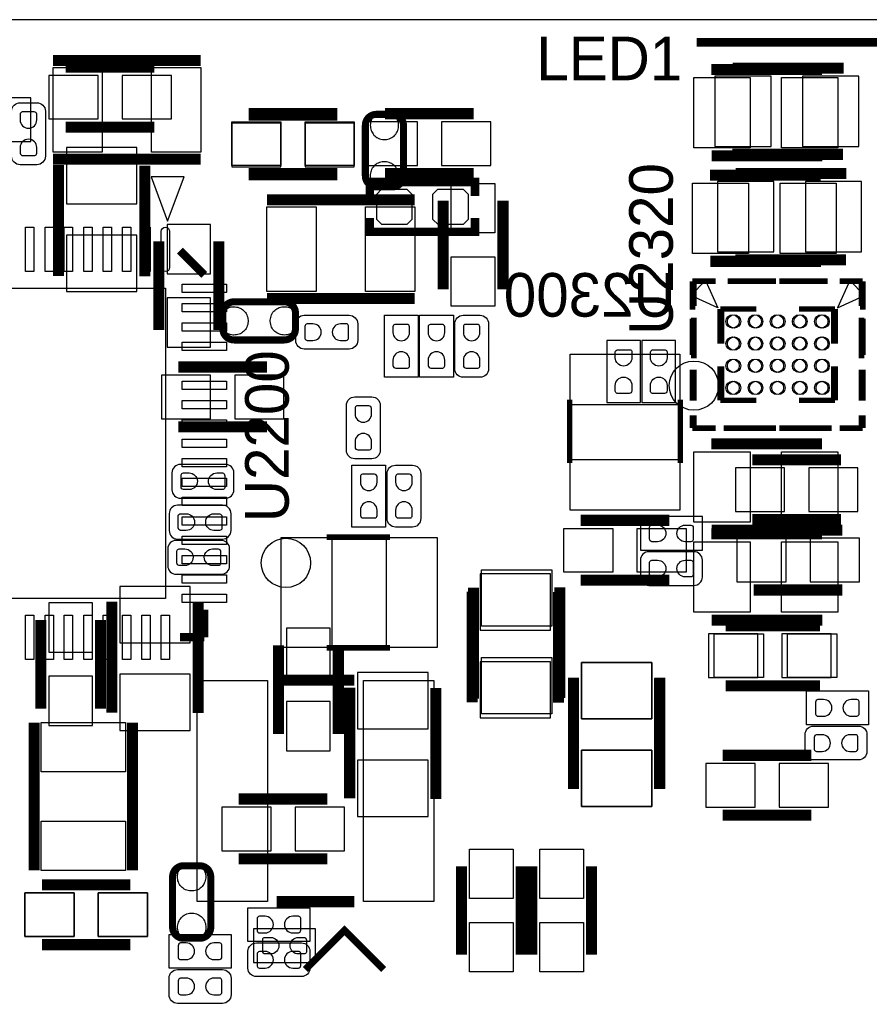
# Model space of a CAD drawing. Extents: x 0 to 69.8, y 0 to 65.
# Tile 14 of 21: x 21.6 to 37, y 47.2 to 65. Entities that reach past the tile are written whole.
import ezdxf

# ---------------------------------------------------------------- set-up
doc = ezdxf.new("R2010")
doc.units = 0
for name, color, linetype in [('BG_OUTLINE', 254, 'CONTINUOUS'), ('PG_SILKSCREEN_BOTTOM', 12, 'CONTINUOUS'), ('PG_SILKSCREEN_TOP', 254, 'CONTINUOUS'), ('PIN_BOTTOM', 1, 'CONTINUOUS'), ('PIN_TOP', 110, 'CONTINUOUS')]:
    doc.layers.add(name, color=color, linetype=linetype)

msp = doc.modelspace()

# ---------------------------------------------------------------- linework, layer by layer
at = {"layer": 'BG_OUTLINE'}
msp.add_lwpolyline([(2.999994, 0), (51.999998, 0, 0.414213), (54.999992, 2.999994), (54.999992, 62.000003, 0.414213), (51.999998, 64.999997), (2.999994, 64.999997, 0.414213), (0, 62.000003), (0, 2.999994, 0.414212)], format="xyb", close=True, dxfattribs=at)
at = {"layer": 'PG_SILKSCREEN_BOTTOM'}
for points, const_width in [([(24.066398, 64.141604), (22.466402, 64.141604)], 0.2), ([(34.509304, 64.127101), (36.5093, 64.127101)], 0.2), ([(25.768402, 63.277979), (27.368398, 63.277979)], 0.2), ([(29.832198, 63.303379), (28.232202, 63.303379)], 0.2), ([(24.066398, 63.061596), (22.466402, 63.061596)], 0.2), ([(34.501303, 62.570106), (36.501299, 62.570106)], 0.2), ([(22.336506, 62.374297), (22.336506, 60.374276)], 0.2), ([(23.893501, 62.366296), (23.893501, 60.366275)], 0.2), ([(25.768402, 62.197996), (27.368398, 62.197996)], 0.2), ([(29.832198, 62.223396), (28.232202, 62.223396)], 0.2), ([(34.560104, 62.222101), (36.5601, 62.222101)], 0.2), ([(29.855211, 61.820298), (29.855211, 62.070513), (27.955215, 62.070513), (27.955215, 61.820298)], 0.1524), ([(29.855211, 61.420502), (29.855211, 61.170312), (27.955215, 61.170312), (27.955215, 61.420502)], 0.1524), ([(24.148796, 60.997998), (24.148796, 59.398002)], 0.2), ([(25.228804, 60.997998), (25.228804, 59.398002)], 0.2), ([(34.552103, 60.665106), (36.552099, 60.665106)], 0.2), ([(33.780984, 60.278366), (34.142096, 60.278366)], 0.1), ([(33.780984, 60.278366), (33.780984, 59.766759)], 0.1), ([(34.951594, 60.278366), (34.418702, 60.278366)], 0.1), ([(35.347097, 60.278366), (36.047096, 60.278366)], 0.1), ([(36.830991, 60.278366), (36.438078, 60.278366)], 0.1), ([(36.830991, 60.278366), (36.830991, 59.833967)], 0.1), ([(34.280983, 59.778367), (34.280983, 59.150682)], 0.1), ([(34.280983, 59.778367), (34.898279, 59.778367)], 0.1), ([(36.330992, 59.778367), (35.704882, 59.778367)], 0.1), ([(36.330992, 59.778367), (36.330992, 59.150682)], 0.1), ([(33.780984, 59.604478), (33.780984, 58.94898)], 0.1), ([(36.830991, 59.620277), (36.830991, 58.888376)], 0.1), ([(26.098398, 58.731404), (24.498402, 58.731404)], 0.2), ([(33.780984, 58.681569), (33.780984, 58.124674)], 0.1), ([(34.280983, 58.128357), (34.280983, 58.741767)], 0.1), ([(36.330992, 58.128357), (36.330992, 58.741767)], 0.1), ([(36.830991, 58.681569), (36.830991, 58.124674)], 0.1), ([(34.280983, 58.128357), (34.898279, 58.128357)], 0.1), ([(36.330992, 58.128357), (35.704882, 58.128357)], 0.1), ([(33.780984, 57.628358), (33.780984, 57.861073)], 0.1), ([(36.830991, 57.628358), (36.830991, 57.861073)], 0.1), ([(26.098398, 57.651396), (24.498402, 57.651396)], 0.2), ([(33.780984, 57.628358), (34.065185, 57.628358)], 0.1), ([(34.344788, 57.628358), (34.901581, 57.628358)], 0.1), ([(35.347097, 57.628358), (36.047096, 57.628358)], 0.1), ([(36.830991, 57.628358), (36.438078, 57.628358)], 0.1), ([(36.461598, 57.054979), (34.861602, 57.054979)], 0.2), ([(36.461598, 55.974996), (34.861602, 55.974996)], 0.2), ([(36.487024, 55.785004), (34.887002, 55.785004)], 0.2), ([(29.804081, 54.678097), (29.804081, 52.678101)], 0.2), ([(31.361101, 54.670096), (31.361101, 52.6701)], 0.2), ([(36.487024, 54.704996), (34.887002, 54.704996)], 0.2), ([(23.299699, 52.492504), (23.299699, 54.4925)], 0.2), ([(24.856694, 52.484503), (24.856694, 54.484499)], 0.2), ([(22.015196, 52.565402), (22.015196, 54.165398)], 0.2), ([(23.095204, 52.565402), (23.095204, 54.165398)], 0.2), ([(34.379002, 54.057804), (35.979024, 54.057804)], 0.2), ([(26.307796, 53.708198), (26.307796, 52.108202)], 0.2), ([(27.387804, 53.708198), (27.387804, 52.108202)], 0.2), ([(31.630899, 51.120904), (31.630899, 53.1209)], 0.2), ([(33.187894, 51.112903), (33.187894, 53.112924)], 0.2), ([(27.592299, 50.943104), (27.592299, 52.9431)], 0.2), ([(29.149319, 50.935103), (29.149319, 52.935099)], 0.2), ([(34.379002, 52.977821), (35.979024, 52.977821)], 0.2), ([(34.328202, 51.721004), (35.928224, 51.721004)], 0.2), ([(27.190624, 50.933579), (25.590602, 50.933579)], 0.2), ([(34.328202, 50.640996), (35.928224, 50.640996)], 0.2), ([(27.190624, 49.853596), (25.590602, 49.853596)], 0.2), ([(23.634598, 49.384204), (22.034602, 49.384204)], 0.2), ([(23.634598, 48.304196), (22.034602, 48.304196)], 0.2)]:
    msp.add_lwpolyline(points, dxfattribs=dict(at, const_width=const_width))
msp.add_lwpolyline([(33.750987, 60.023375), (34.017483, 60.289872), (34.239581, 59.801277)], close=True, dxfattribs=at)
at = {"layer": 'PG_SILKSCREEN_BOTTOM', "const_width": 0.127}
for points in [[(25.503302, 59.2185), (26.413308, 59.2185, 0.414207), (26.613307, 59.418499), (26.613307, 59.707501, 0.414209), (26.413308, 59.9075), (25.503302, 59.9075, 0.414213), (25.303302, 59.707501), (25.303302, 59.418499, 0.414211), (25.503302, 59.2185)], [(24.3951, 49.528324), (24.3951, 48.618318, 0.414203), (24.595099, 48.418318), (24.884101, 48.418318, 0.414212), (25.0841, 48.618318), (25.0841, 49.528324, 0.414216), (24.884101, 49.728323), (24.595099, 49.728323, 0.414208), (24.3951, 49.528324)]]:
    msp.add_lwpolyline(points, format="xyb", dxfattribs=at)
at = {"layer": 'PG_SILKSCREEN_BOTTOM'}
for points in [[(32.8422, 59.207425), (32.2326, 59.207425), (32.2326, 58.089825), (32.8422, 58.089825), (32.8422, 59.207425)], [(32.8676, 58.0898), (33.4772, 58.0898), (33.4772, 59.2074), (32.8676, 59.2074), (32.8676, 58.0898)], [(32.842225, 56.0324), (32.842225, 55.4228), (33.959825, 55.4228), (33.959825, 56.0324), (32.842225, 56.0324)], [(25.8572, 48.5902), (25.8572, 47.9806), (26.9748, 47.9806), (26.9748, 48.5902), (25.8572, 48.5902)]]:
    msp.add_lwpolyline(points, dxfattribs=at)
for points in [[(24.866752, 56.972302), (24.536552, 56.972302, 0.414216), (24.384152, 56.819902), (24.384152, 56.515102, 0.414218), (24.536552, 56.362702), (25.349352, 56.362702, 0.414211), (25.501752, 56.515102), (25.501752, 56.819902, 0.414209), (25.349352, 56.972302), (24.765152, 56.972302)], [(24.815952, 56.235702), (24.485752, 56.235702, 0.414211), (24.333352, 56.083302), (24.333352, 55.778502, 0.414209), (24.485752, 55.626102), (25.298552, 55.626102, 0.414216), (25.450952, 55.778502), (25.450952, 56.083302, 0.414218), (25.298552, 56.235702), (24.714352, 56.235702)], [(24.790552, 55.600702), (24.460352, 55.600702, 0.414216), (24.307952, 55.448302), (24.307952, 55.143502, 0.414218), (24.460352, 54.991102), (25.273152, 54.991102, 0.414211), (25.425552, 55.143502), (25.425552, 55.448302, 0.414209), (25.273152, 55.600702), (24.688952, 55.600702)], [(33.324978, 55.397476), (32.994778, 55.397476, 0.414243), (32.842378, 55.245076), (32.842378, 54.940276, 0.414211), (32.994778, 54.787876), (33.807578, 54.787876, 0.414184), (33.959978, 54.940276), (33.959978, 55.245076, 0.414216), (33.807578, 55.397476), (33.223378, 55.397476)]]:
    msp.add_lwpolyline(points, format="xyb", dxfattribs=at)
at = {"layer": 'PG_SILKSCREEN_TOP'}
for points, const_width in [([(33.8582, 64.5922), (37.8968, 64.5922), (37.6174, 64.8716), (37.2872, 64.8716)], 0.1524), ([(24.9047, 64.262), (22.2377, 64.262)], 0.2), ([(34.120303, 64.099694), (36.120299, 64.099694)], 0.2), ([(25.768402, 63.303404), (27.368398, 63.303404)], 0.2), ([(24.9047, 62.484), (22.2377, 62.484)], 0.2), ([(34.128304, 62.542699), (36.1283, 62.542699)], 0.2), ([(25.768402, 62.223421), (27.368398, 62.223421)], 0.2), ([(34.094903, 62.194694), (36.094899, 62.194694)], 0.2), ([(28.7655, 61.7474), (26.0985, 61.7474)], 0.2), ([(29.279596, 61.734598), (29.279596, 60.134602)], 0.2), ([(30.359604, 61.734598), (30.359604, 60.134602)], 0.2), ([(24.527002, 60.832289), (24.966397, 60.392793)], 0.149911), ([(34.102904, 60.637699), (36.1029, 60.637699)], 0.2), ([(33.806409, 60.278391), (34.199297, 60.278391)], 0.1), ([(33.806409, 60.278391), (33.806409, 59.833993)], 0.1), ([(35.290303, 60.278391), (34.590304, 60.278391)], 0.1), ([(35.685806, 60.278391), (36.218698, 60.278391)], 0.1), ([(36.856391, 60.278391), (36.495304, 60.278391)], 0.1), ([(36.856391, 60.278391), (36.856391, 59.76681)], 0.1), ([(28.7655, 59.9694), (26.0985, 59.9694)], 0.2), ([(34.306408, 59.778392), (34.306408, 59.150707)], 0.1), ([(34.306408, 59.778392), (34.932493, 59.778392)], 0.1), ([(36.356392, 59.778392), (35.739095, 59.778392)], 0.1), ([(36.356392, 59.778392), (36.356392, 59.150707)], 0.1), ([(33.806409, 59.620302), (33.806409, 58.888401)], 0.1), ([(36.856391, 59.604504), (36.856391, 58.949006)], 0.1), ([(33.806409, 58.681595), (33.806409, 58.1247)], 0.1), ([(34.306408, 58.128408), (34.306408, 58.741793)], 0.1), ([(36.356392, 58.128408), (36.356392, 58.741793)], 0.1), ([(36.856391, 58.681595), (36.856391, 58.1247)], 0.1), ([(31.562802, 58.140117), (31.562802, 56.999302)], 0.100101), ([(33.562798, 58.140117), (33.562798, 56.999302)], 0.100101), ([(34.306408, 58.128408), (34.932493, 58.128408)], 0.1), ([(36.356392, 58.128408), (35.739095, 58.128408)], 0.1), ([(33.806409, 57.628409), (33.806409, 57.861098)], 0.1), ([(36.856391, 57.628409), (36.856391, 57.861098)], 0.1), ([(33.806409, 57.628409), (34.199297, 57.628409)], 0.1), ([(35.290303, 57.628409), (34.590304, 57.628409)], 0.1), ([(36.292612, 57.628409), (35.735793, 57.628409)], 0.1), ([(36.856391, 57.628409), (36.57219, 57.628409)], 0.1), ([(34.120303, 57.343294), (36.120299, 57.343294)], 0.2), ([(33.362697, 55.962804), (31.762802, 55.962702)], 0.2), ([(34.120303, 55.717694), (36.120299, 55.717694)], 0.2), ([(34.128304, 55.786299), (36.1283, 55.786299)], 0.2), ([(27.178508, 55.660773), (28.319324, 55.660773)], 0.100101), ([(33.362697, 54.882796), (31.762802, 54.882898)], 0.2), ([(29.827499, 54.746296), (29.827499, 52.7463)], 0.2), ([(31.384494, 54.754297), (31.384494, 52.754301)], 0.2), ([(24.966397, 53.852293), (24.966397, 54.350183)], 0.149911), ([(34.128304, 54.160699), (36.1283, 54.160699)], 0.2), ([(34.480602, 54.057804), (36.080624, 54.057804)], 0.2), ([(24.966397, 53.852293), (24.527002, 53.852293)], 0.149911), ([(27.178508, 53.660777), (28.319324, 53.660777)], 0.100101), ([(26.274801, 53.079396), (27.674799, 53.079396)], 0.2), ([(31.632906, 51.112903), (31.632906, 53.112899)], 0.2), ([(33.189901, 51.120904), (33.189901, 53.1209)], 0.2), ([(34.480602, 52.977796), (36.080624, 52.977796)], 0.2), ([(21.8948, 49.6443), (21.8948, 52.3113)], 0.2), ([(23.6728, 49.6443), (23.6728, 52.3113)], 0.2), ([(29.609796, 49.720424), (29.609796, 48.120402)], 0.2), ([(30.689779, 49.720424), (30.689779, 48.120402)], 0.2), ([(30.879796, 49.720398), (30.879796, 48.120402)], 0.2), ([(31.959804, 49.720398), (31.959804, 48.120402)], 0.2), ([(23.634598, 49.384204), (22.034602, 49.384204)], 0.2), ([(26.274801, 49.079404), (27.674799, 49.079404)], 0.2), ([(26.792911, 47.856089), (27.499996, 48.5632), (28.207106, 47.856089)], 0.127), ([(23.634598, 48.304196), (22.034602, 48.304196)], 0.2)]:
    msp.add_lwpolyline(points, dxfattribs=dict(at, const_width=const_width))
for points in [[(21.488298, 63.017248), (21.488298, 63.347448, -0.414229), (21.640698, 63.499848), (21.945498, 63.499848, -0.414208), (22.097898, 63.347448), (22.097898, 62.534648, -0.414198), (21.945498, 62.382248), (21.640698, 62.382248, -0.414219), (21.488298, 62.534648), (21.488298, 63.118848)], [(27.254048, 59.664702), (27.584248, 59.664702, -0.414218), (27.736648, 59.512302), (27.736648, 59.207502, -0.414216), (27.584248, 59.055102), (26.771448, 59.055102, -0.414209), (26.619048, 59.207502), (26.619048, 59.512302, -0.414211), (26.771448, 59.664702), (27.355648, 59.664702)], [(30.099102, 59.029752), (30.099102, 58.699552, -0.41421), (29.946702, 58.547152), (29.641902, 58.547152, -0.414186), (29.489502, 58.699552), (29.489502, 59.512352, -0.414217), (29.641902, 59.664752), (29.946702, 59.664752, -0.414241), (30.099102, 59.512352), (30.099102, 58.928152)], [(28.143302, 57.556527), (28.143302, 57.226327, -0.414211), (27.990902, 57.073927), (27.686102, 57.073927, -0.414218), (27.533702, 57.226327), (27.533702, 58.039127, -0.414216), (27.686102, 58.191527), (27.990902, 58.191527, -0.414209), (28.143302, 58.039127), (28.143302, 57.454927)], [(28.266517, 56.475859), (28.266517, 56.806059, -0.414196), (28.418917, 56.958459), (28.723717, 56.958459, -0.414219), (28.876117, 56.806059), (28.876117, 55.993259, -0.414231), (28.723717, 55.840859), (28.418917, 55.840859, -0.414208), (28.266517, 55.993259), (28.266517, 56.577459)], [(36.448873, 52.247902), (36.779073, 52.247902, -0.414214), (36.931473, 52.095502), (36.931473, 51.790702, -0.414185), (36.779073, 51.638302), (35.966273, 51.638302, -0.414213), (35.813873, 51.790702), (35.813873, 52.095502, -0.414243), (35.966273, 52.247902), (36.550473, 52.247902)], [(26.238327, 47.726498), (25.908127, 47.726498, -0.414216), (25.755727, 47.878898), (25.755727, 48.183698, -0.414199), (25.908127, 48.336098), (26.720927, 48.336098, -0.414211), (26.873327, 48.183698), (26.873327, 47.878898, -0.414228), (26.720927, 47.726498), (26.136727, 47.726498)], [(24.968048, 47.853702), (25.298248, 47.853702, -0.414218), (25.450648, 47.701302), (25.450648, 47.396502, -0.414216), (25.298248, 47.244102), (24.485448, 47.244102, -0.414209), (24.333048, 47.396502), (24.333048, 47.701302, -0.414211), (24.485448, 47.853702), (25.069648, 47.853702)]]:
    msp.add_lwpolyline(points, format="xyb", dxfattribs=at)
at = {"layer": 'PG_SILKSCREEN_TOP', "const_width": 0.127}
msp.add_lwpolyline([(28.563875, 63.091898), (28.563875, 62.181892, -0.414216), (28.363875, 61.981893), (28.074874, 61.981893, -0.414207), (27.874874, 62.181892), (27.874874, 63.091898, -0.414203), (28.074874, 63.291898), (28.363875, 63.291898, -0.414212), (28.563875, 63.091898)], format="xyb", dxfattribs=at)
at = {"layer": 'PG_SILKSCREEN_TOP'}
for points in [[(24.605691, 62.165789), (24.006302, 62.165789), (24.305997, 61.365689)], [(36.886388, 60.0234), (36.619891, 60.289897), (36.397794, 59.801303)]]:
    msp.add_lwpolyline(points, close=True, dxfattribs=at)
for points in [[(28.829, 58.547), (28.2194, 58.547), (28.2194, 59.6646), (28.829, 59.6646), (28.829, 58.547)], [(29.464, 58.547), (28.8544, 58.547), (28.8544, 59.6646), (29.464, 59.6646), (29.464, 58.547)], [(27.631517, 56.958459), (28.241117, 56.958459), (28.241117, 55.840859), (27.631517, 55.840859), (27.631517, 56.958459)], [(36.956975, 52.8828), (36.956975, 52.2732), (35.839375, 52.2732), (35.839375, 52.8828), (36.956975, 52.8828)], [(25.7556, 48.3616), (25.7556, 48.9712), (26.8732, 48.9712), (26.8732, 48.3616), (25.7556, 48.3616)], [(24.3332, 47.879), (24.3332, 48.4886), (25.4508, 48.4886), (25.4508, 47.879), (24.3332, 47.879)]]:
    msp.add_lwpolyline(points, dxfattribs=at)
at = {"layer": 'PIN_BOTTOM'}
for points in [[(23.0489, 63.9953), (22.1599, 63.9953), (22.1599, 63.2079), (23.0489, 63.2079)], [(23.4839, 63.2079), (24.3729, 63.2079), (24.3729, 63.9953), (23.4839, 63.9953)], [(34.18492, 63.983108), (34.18492, 62.713108), (35.20092, 62.713108), (35.20092, 63.983108)], [(35.767696, 63.983108), (35.767696, 62.713108), (36.783696, 62.713108), (36.783696, 63.983108)], [(20.9439, 62.8015), (21.8329, 62.8015), (21.8329, 63.5889), (20.9439, 63.5889)], [(26.3509, 63.1317), (25.4619, 63.1317), (25.4619, 62.3443), (26.3509, 62.3443)], [(26.7859, 62.3443), (27.6749, 62.3443), (27.6749, 63.1317), (26.7859, 63.1317)], [(28.8147, 63.1571), (27.9257, 63.1571), (27.9257, 62.3697), (28.8147, 62.3697)], [(29.2497, 62.3697), (30.1387, 62.3697), (30.1387, 63.1571), (29.2497, 63.1571)], [(23.749508, 62.69068), (22.479508, 62.69068), (22.479508, 61.67468), (23.749508, 61.67468)], [(34.23572, 62.078108), (34.23572, 60.808108), (35.25172, 60.808108), (35.25172, 62.078108)], [(35.818496, 62.078108), (35.818496, 60.808108), (36.834496, 60.808108), (36.834496, 62.078108)], [(28.0797, 61.4045), (28.0797, 61.7347), (28.0797, 61.849305), (28.168295, 61.9379), (28.6258, 61.9379), (28.7147, 61.849), (28.7147, 61.735005), (28.714395, 61.7347), (28.714395, 61.3918), (28.625495, 61.3029), (28.282595, 61.3029), (28.170911, 61.3029), (28.0797, 61.394111)], [(29.0957, 61.4045), (29.0957, 61.7347), (29.0957, 61.849305), (29.184295, 61.9379), (29.6418, 61.9379), (29.7307, 61.849), (29.7307, 61.735005), (29.730395, 61.7347), (29.730395, 61.3918), (29.641495, 61.3029), (29.298595, 61.3029), (29.186911, 61.3029), (29.0957, 61.394111)], [(25.0825, 60.4155), (25.0825, 61.3045), (24.2951, 61.3045), (24.2951, 60.4155)], [(23.749508, 61.107904), (22.479508, 61.107904), (22.479508, 60.091904), (23.749508, 60.091904)], [(24.2951, 59.9805), (24.2951, 59.0915), (25.0825, 59.0915), (25.0825, 59.9805)], [(25.476302, 59.816695), (25.500406, 59.817991), (25.524308, 59.816695), (25.548107, 59.813698), (25.571806, 59.808389), (25.594589, 59.800693), (25.616713, 59.791295), (25.637795, 59.779891), (25.657912, 59.766708), (25.676708, 59.751493), (25.694208, 59.735009), (25.709905, 59.716695), (25.723901, 59.697112), (25.735305, 59.674303), (25.7445, 59.650401), (25.751307, 59.625713), (25.75621, 59.600592), (25.758394, 59.575192), (25.758394, 59.549792), (25.75621, 59.524392), (25.751307, 59.499195), (25.7445, 59.474608), (25.735305, 59.450707), (25.723901, 59.427897), (25.710413, 59.408111), (25.695199, 59.389493), (25.678206, 59.3725), (25.65941, 59.357311), (25.639598, 59.343798), (25.618211, 59.332393), (25.596113, 59.322995), (25.573304, 59.315909), (25.549708, 59.311007), (25.525806, 59.308492), (25.501702, 59.308213), (25.479807, 59.308009), (25.458191, 59.310295), (25.436906, 59.314588), (25.416307, 59.321192), (25.39619, 59.330107), (25.377394, 59.340801), (25.359893, 59.353501), (25.343688, 59.367903), (25.328905, 59.384209), (25.316205, 59.40171), (25.305309, 59.420506), (25.296393, 59.440293), (25.289612, 59.461095), (25.285192, 59.482507), (25.283008, 59.504097), (25.283008, 59.620709), (25.284989, 59.641994), (25.289612, 59.663101), (25.29619, 59.683599), (25.304801, 59.703208), (25.315494, 59.722004), (25.327889, 59.739505), (25.342113, 59.755507), (25.35809, 59.77001), (25.375413, 59.78271), (25.394006, 59.793607), (25.413513, 59.802801), (25.433807, 59.809609), (25.454889, 59.814206)], [(26.441298, 59.309305), (26.417194, 59.308009), (26.393292, 59.309305), (26.369493, 59.312302), (26.345794, 59.317611), (26.323011, 59.325307), (26.300887, 59.334705), (26.279805, 59.346109), (26.259688, 59.359292), (26.240892, 59.374507), (26.223392, 59.390991), (26.207695, 59.409305), (26.193699, 59.428888), (26.182295, 59.451697), (26.1731, 59.475599), (26.166293, 59.500287), (26.16139, 59.525408), (26.159206, 59.550808), (26.159206, 59.576208), (26.16139, 59.601608), (26.166293, 59.626805), (26.1731, 59.651392), (26.182295, 59.675293), (26.193699, 59.698103), (26.207187, 59.717889), (26.222401, 59.736507), (26.239394, 59.7535), (26.25819, 59.768689), (26.278002, 59.782202), (26.299389, 59.793607), (26.321487, 59.803005), (26.344296, 59.810091), (26.367892, 59.814993), (26.391794, 59.817508), (26.415898, 59.817787), (26.437793, 59.817991), (26.459409, 59.815705), (26.480694, 59.811412), (26.501293, 59.804808), (26.52141, 59.795893), (26.540206, 59.785199), (26.557707, 59.772499), (26.573912, 59.758097), (26.588695, 59.741791), (26.601395, 59.72429), (26.612291, 59.705494), (26.621207, 59.685707), (26.627988, 59.664905), (26.632408, 59.643493), (26.634592, 59.621903), (26.634592, 59.505291), (26.632611, 59.484006), (26.627988, 59.462899), (26.62141, 59.442401), (26.612799, 59.422792), (26.602106, 59.403996), (26.589711, 59.386495), (26.575487, 59.370493), (26.55951, 59.35599), (26.542187, 59.34329), (26.523594, 59.332393), (26.504087, 59.323199), (26.483793, 59.316391), (26.462711, 59.311794)], [(25.0809, 58.5851), (24.1919, 58.5851), (24.1919, 57.7977), (25.0809, 57.7977)], [(25.5159, 57.7977), (26.4049, 57.7977), (26.4049, 58.5851), (25.5159, 58.5851)], [(35.4441, 56.9087), (34.5551, 56.9087), (34.5551, 56.1213), (35.4441, 56.1213)], [(35.8791, 56.1213), (36.7681, 56.1213), (36.7681, 56.9087), (35.8791, 56.9087)], [(35.4695, 55.6387), (34.5805, 55.6387), (34.5805, 54.8513), (35.4695, 54.8513)], [(35.9045, 54.8513), (36.7935, 54.8513), (36.7935, 55.6387), (35.9045, 55.6387)], [(31.217083, 54.99448), (29.947083, 54.99448), (29.947083, 53.97848), (31.217083, 53.97848)], [(23.443692, 53.750896), (24.713692, 53.750896), (24.713692, 54.766896), (23.443692, 54.766896)], [(22.9489, 53.5829), (22.9489, 54.4719), (22.1615, 54.4719), (22.1615, 53.5829)], [(27.2415, 53.1257), (27.2415, 54.0147), (26.4541, 54.0147), (26.4541, 53.1257)], [(34.9615, 53.9115), (34.0725, 53.9115), (34.0725, 53.1241), (34.9615, 53.1241)], [(35.3965, 53.1241), (36.2855, 53.1241), (36.2855, 53.9115), (35.3965, 53.9115)], [(31.217083, 53.411704), (29.947083, 53.411704), (29.947083, 52.395704), (31.217083, 52.395704)], [(31.774892, 52.379296), (33.044892, 52.379296), (33.044892, 53.395296), (31.774892, 53.395296)], [(22.1615, 53.1479), (22.1615, 52.2589), (22.9489, 52.2589), (22.9489, 53.1479)], [(23.443692, 52.16812), (24.713692, 52.16812), (24.713692, 53.18412), (23.443692, 53.18412)], [(27.736317, 52.201496), (29.006317, 52.201496), (29.006317, 53.217496), (27.736317, 53.217496)], [(26.4541, 52.6907), (26.4541, 51.8017), (27.2415, 51.8017), (27.2415, 52.6907)], [(31.774892, 50.79652), (33.044892, 50.79652), (33.044892, 51.81252), (31.774892, 51.81252)], [(27.736317, 50.61872), (29.006317, 50.61872), (29.006317, 51.63472), (27.736317, 51.63472)], [(34.9107, 51.5747), (34.0217, 51.5747), (34.0217, 50.7873), (34.9107, 50.7873)], [(35.3457, 50.7873), (36.2347, 50.7873), (36.2347, 51.5747), (35.3457, 51.5747)], [(26.1731, 50.7873), (25.2841, 50.7873), (25.2841, 49.9999), (26.1731, 49.9999)], [(26.6081, 49.9999), (27.4971, 49.9999), (27.4971, 50.7873), (26.6081, 50.7873)], [(24.993295, 49.555324), (24.994591, 49.531219), (24.993295, 49.507318), (24.990298, 49.483518), (24.984989, 49.45982), (24.977293, 49.437036), (24.967895, 49.414913), (24.956491, 49.393831), (24.943308, 49.373714), (24.928093, 49.354918), (24.911609, 49.337417), (24.893295, 49.32172), (24.873712, 49.307725), (24.850903, 49.29632), (24.827001, 49.287125), (24.802313, 49.280318), (24.777192, 49.275416), (24.751792, 49.273231), (24.726392, 49.273231), (24.700992, 49.275416), (24.675795, 49.280318), (24.651208, 49.287125), (24.627307, 49.29632), (24.604497, 49.307725), (24.584711, 49.321212), (24.566093, 49.336427), (24.5491, 49.353419), (24.533911, 49.372215), (24.520398, 49.392027), (24.508993, 49.413414), (24.499595, 49.435512), (24.492509, 49.458321), (24.487607, 49.481918), (24.485092, 49.505819), (24.484813, 49.529924), (24.484609, 49.551819), (24.486895, 49.573434), (24.491188, 49.594719), (24.497792, 49.615319), (24.506707, 49.635435), (24.517401, 49.654231), (24.530101, 49.671732), (24.544503, 49.687937), (24.560809, 49.70272), (24.57831, 49.71542), (24.597106, 49.726317), (24.616893, 49.735232), (24.637695, 49.742014), (24.659107, 49.746433), (24.680697, 49.748618), (24.797309, 49.748618), (24.818594, 49.746637), (24.839701, 49.742014), (24.860199, 49.735435), (24.879808, 49.726825), (24.898604, 49.716131), (24.916105, 49.703736), (24.932107, 49.689512), (24.94661, 49.673535), (24.95931, 49.656213), (24.970207, 49.63762), (24.979401, 49.618113), (24.986209, 49.597818), (24.990806, 49.576736)], [(22.6171, 49.2379), (21.7281, 49.2379), (21.7281, 48.4505), (22.6171, 48.4505)], [(23.0521, 48.4505), (23.9411, 48.4505), (23.9411, 49.2379), (23.0521, 49.2379)], [(24.485905, 48.590327), (24.484609, 48.614432), (24.485905, 48.638333), (24.488902, 48.662133), (24.494211, 48.685831), (24.501907, 48.708615), (24.511305, 48.730738), (24.522709, 48.75182), (24.535892, 48.771937), (24.551107, 48.790733), (24.567591, 48.808234), (24.585905, 48.823931), (24.605488, 48.837926), (24.628297, 48.849331), (24.652199, 48.858526), (24.676887, 48.865333), (24.702008, 48.870235), (24.727408, 48.872419), (24.752808, 48.872419), (24.778208, 48.870235), (24.803405, 48.865333), (24.827992, 48.858526), (24.851893, 48.849331), (24.874703, 48.837926), (24.894489, 48.824439), (24.913107, 48.809224), (24.9301, 48.792232), (24.945289, 48.773436), (24.958802, 48.753624), (24.970207, 48.732237), (24.979605, 48.710139), (24.986691, 48.68733), (24.991593, 48.663733), (24.994108, 48.639832), (24.994387, 48.615727), (24.994591, 48.593832), (24.992305, 48.572217), (24.988012, 48.550932), (24.981408, 48.530332), (24.972493, 48.510215), (24.961799, 48.491419), (24.949099, 48.473919), (24.934697, 48.457714), (24.918391, 48.442931), (24.90089, 48.430231), (24.882094, 48.419334), (24.862307, 48.410419), (24.841505, 48.403637), (24.820093, 48.399217), (24.798503, 48.397033), (24.681891, 48.397033), (24.660606, 48.399014), (24.639499, 48.403637), (24.619001, 48.410216), (24.599392, 48.418826), (24.580596, 48.42952), (24.563095, 48.441915), (24.547093, 48.456139), (24.53259, 48.472115), (24.51989, 48.489438), (24.508993, 48.508031), (24.499799, 48.527538), (24.492991, 48.547833), (24.488394, 48.568915)]]:
    msp.add_lwpolyline(points, close=True, dxfattribs=at)
for points in [[(32.387311, 58.898815), (32.387311, 59.000415, -0.376179), (32.4358, 59.04291), (32.6517, 59.04291, -0.366061), (32.687489, 59.000415), (32.687489, 58.898815, -0.999182)], [(33.022311, 58.89879), (33.022311, 59.00039, -0.376179), (33.0708, 59.042884), (33.2867, 59.042884, -0.366061), (33.322489, 59.00039), (33.322489, 58.89879, -0.999182)], [(32.687489, 58.398435), (32.687489, 58.296835, -0.376179), (32.639, 58.254341), (32.4231, 58.254341, -0.366061), (32.387311, 58.296835), (32.387311, 58.398435, -0.999182)], [(33.322489, 58.39841), (33.322489, 58.29681, -0.376179), (33.274, 58.254316), (33.0581, 58.254316, -0.366061), (33.022311, 58.29681), (33.022311, 58.39841, -0.999182)], [(24.692762, 56.517413), (24.591162, 56.517413, -0.376179), (24.548668, 56.565902), (24.548668, 56.781802, -0.366061), (24.591162, 56.81759), (24.692762, 56.81759, -0.999182)], [(25.193142, 56.81759), (25.294742, 56.81759, -0.376179), (25.337237, 56.769102), (25.337237, 56.553202, -0.366061), (25.294742, 56.517413), (25.193142, 56.517413, -0.999182)], [(24.641962, 55.780813), (24.540362, 55.780813, -0.376179), (24.497868, 55.829302), (24.497868, 56.045202, -0.366061), (24.540362, 56.08099), (24.641962, 56.08099, -0.999182)], [(25.142342, 56.08099), (25.243942, 56.08099, -0.376179), (25.286437, 56.032502), (25.286437, 55.816602, -0.366061), (25.243942, 55.780813), (25.142342, 55.780813, -0.999182)], [(33.150835, 55.577511), (33.049235, 55.577511, -0.376179), (33.006741, 55.626), (33.006741, 55.8419, -0.366061), (33.049235, 55.877689), (33.150835, 55.877689, -0.999182)], [(33.651215, 55.877689), (33.752815, 55.877689, -0.376179), (33.79531, 55.8292), (33.79531, 55.6133, -0.366061), (33.752815, 55.577511), (33.651215, 55.577511, -0.999182)], [(24.616562, 55.145813), (24.514962, 55.145813, -0.376179), (24.472468, 55.194302), (24.472468, 55.410202, -0.366061), (24.514962, 55.44599), (24.616562, 55.44599, -0.999182)], [(25.116942, 55.44599), (25.218542, 55.44599, -0.376179), (25.261037, 55.397502), (25.261037, 55.181602, -0.366061), (25.218542, 55.145813), (25.116942, 55.145813, -0.999182)], [(33.150988, 54.942588), (33.049388, 54.942588, -0.376179), (33.006894, 54.991076), (33.006894, 55.206976, -0.366061), (33.049388, 55.242765), (33.150988, 55.242765, -0.999182)], [(33.651368, 55.242765), (33.752968, 55.242765, -0.376179), (33.795462, 55.194276), (33.795462, 54.978376, -0.366061), (33.752968, 54.942588), (33.651368, 54.942588, -0.999182)], [(26.16581, 48.135311), (26.06421, 48.135311, -0.376179), (26.021716, 48.1838), (26.021716, 48.3997, -0.366061), (26.06421, 48.435489), (26.16581, 48.435489, -0.999182)], [(26.66619, 48.435489), (26.76779, 48.435489, -0.376179), (26.810284, 48.387), (26.810284, 48.1711, -0.366061), (26.76779, 48.135311), (26.66619, 48.135311, -0.999182)]]:
    msp.add_lwpolyline(points, format="xyb", close=True, dxfattribs=at)
for centre in [(34.5059, 59.553272), (34.906001, 59.553272), (35.306, 59.553272), (35.705999, 59.553272), (36.1061, 59.553272), (34.5059, 59.153273), (34.906001, 59.153273), (35.306, 59.153273), (35.705999, 59.153273), (36.1061, 59.153273), (34.5059, 58.753477), (34.906001, 58.753477), (35.306, 58.753477), (35.705999, 58.753477), (36.1061, 58.753477), (34.5059, 58.353477), (34.906001, 58.353477), (35.306, 58.353477), (35.705999, 58.353477), (36.1061, 58.353477)]:
    msp.add_circle(centre, 0.120002, dxfattribs=at)
at = {"layer": 'PIN_TOP'}
for points in [[(22.2377, 64.135), (23.1267, 64.135), (23.1267, 62.611), (22.2377, 62.611)], [(24.0157, 64.135), (24.9047, 64.135), (24.9047, 62.611), (24.0157, 62.611)], [(33.80392, 62.686692), (33.80392, 63.956692), (34.81992, 63.956692), (34.81992, 62.686692)], [(35.386696, 62.686692), (35.386696, 63.956692), (36.402696, 63.956692), (36.402696, 62.686692)], [(27.965679, 63.118898), (27.964384, 63.094794), (27.965679, 63.070892), (27.968677, 63.047093), (27.973985, 63.023394), (27.981681, 63.000611), (27.991079, 62.978487), (28.002484, 62.957405), (28.015667, 62.937288), (28.030881, 62.918492), (28.047366, 62.900992), (28.065679, 62.885295), (28.085263, 62.871299), (28.108072, 62.859895), (28.131973, 62.8507), (28.156662, 62.843893), (28.181783, 62.83899), (28.207183, 62.836806), (28.232583, 62.836806), (28.257983, 62.83899), (28.283179, 62.843893), (28.307767, 62.8507), (28.331668, 62.859895), (28.354477, 62.871299), (28.374264, 62.884787), (28.392882, 62.900001), (28.409875, 62.916994), (28.425064, 62.93579), (28.438577, 62.955602), (28.449981, 62.976989), (28.459379, 62.999087), (28.466466, 63.021896), (28.471368, 63.045492), (28.473883, 63.069394), (28.474162, 63.093498), (28.474365, 63.115393), (28.472079, 63.137009), (28.467787, 63.158294), (28.461183, 63.178893), (28.452267, 63.19901), (28.441574, 63.217806), (28.428874, 63.235307), (28.414472, 63.251512), (28.398165, 63.266295), (28.380665, 63.278995), (28.361869, 63.289891), (28.342082, 63.298807), (28.321279, 63.305588), (28.299867, 63.310008), (28.278277, 63.312192), (28.161666, 63.312192), (28.140381, 63.310211), (28.119273, 63.305588), (28.098775, 63.29901), (28.079167, 63.290399), (28.060371, 63.279706), (28.04287, 63.267311), (28.026868, 63.253087), (28.012365, 63.23711), (27.999665, 63.219787), (27.988768, 63.201194), (27.979573, 63.181687), (27.972766, 63.161393), (27.968169, 63.140311)], [(26.3509, 62.3697), (25.4619, 62.3697), (25.4619, 63.1571), (26.3509, 63.1571)], [(26.7859, 63.1571), (27.6749, 63.1571), (27.6749, 62.3697), (26.7859, 62.3697)], [(28.47307, 62.153902), (28.474365, 62.178006), (28.47307, 62.201908), (28.470073, 62.225707), (28.464764, 62.249406), (28.457068, 62.272189), (28.44767, 62.294313), (28.436265, 62.315395), (28.423083, 62.335512), (28.407868, 62.354308), (28.391383, 62.371808), (28.37307, 62.387505), (28.353487, 62.401501), (28.330677, 62.412905), (28.306776, 62.4221), (28.282087, 62.428907), (28.256967, 62.43381), (28.231567, 62.435994), (28.206167, 62.435994), (28.180767, 62.43381), (28.15557, 62.428907), (28.130983, 62.4221), (28.107081, 62.412905), (28.084272, 62.401501), (28.064485, 62.388013), (28.045867, 62.372799), (28.028875, 62.355806), (28.013685, 62.33701), (28.000173, 62.317198), (27.988768, 62.295811), (27.97937, 62.273713), (27.972283, 62.250904), (27.967381, 62.227308), (27.964867, 62.203406), (27.964587, 62.179302), (27.964384, 62.157407), (27.96667, 62.135791), (27.970963, 62.114506), (27.977567, 62.093907), (27.986482, 62.07379), (27.997175, 62.054994), (28.009875, 62.037493), (28.024277, 62.021288), (28.040584, 62.006505), (28.058085, 61.993805), (28.076881, 61.982909), (28.096667, 61.973993), (28.11747, 61.967212), (28.138882, 61.962792), (28.160472, 61.960608), (28.277083, 61.960608), (28.298369, 61.962589), (28.319476, 61.967212), (28.339974, 61.97379), (28.359583, 61.982401), (28.378379, 61.993094), (28.395879, 62.005489), (28.411881, 62.019713), (28.426385, 62.03569), (28.439085, 62.053013), (28.449981, 62.071606), (28.459176, 62.091113), (28.465983, 62.111407), (28.470581, 62.132489)], [(29.4259, 61.1521), (29.4259, 62.0411), (30.2133, 62.0411), (30.2133, 61.1521)], [(33.77852, 60.781692), (33.77852, 62.051692), (34.79452, 62.051692), (34.79452, 60.781692)], [(35.361296, 60.781692), (35.361296, 62.051692), (36.377296, 62.051692), (36.377296, 60.781692)], [(26.0985, 61.6204), (26.9875, 61.6204), (26.9875, 60.0964), (26.0985, 60.0964)], [(27.8765, 61.6204), (28.7655, 61.6204), (28.7655, 60.0964), (27.8765, 60.0964)], [(21.741752, 61.252633), (21.891841, 61.252633), (21.891841, 60.452533), (21.741752, 60.452533)], [(22.092247, 61.252633), (22.242335, 61.252633), (22.242335, 60.452533), (22.092247, 60.452533)], [(22.440252, 61.252633), (22.590341, 61.252633), (22.590341, 60.452533), (22.440252, 60.452533)], [(22.790747, 61.252633), (22.940835, 61.252633), (22.940835, 60.452533), (22.790747, 60.452533)], [(23.141368, 61.252633), (23.291457, 61.252633), (23.291457, 60.452533), (23.141368, 60.452533)], [(23.491863, 61.252633), (23.641952, 61.252633), (23.641952, 60.452533), (23.491863, 60.452533)], [(23.842358, 61.252633), (23.992446, 61.252633), (23.992446, 60.452533), (23.842358, 60.452533)], [(30.2133, 60.7171), (30.2133, 59.8281), (29.4259, 59.8281), (29.4259, 60.7171)], [(18.665952, 60.152839), (24.266652, 60.152839), (24.266652, 54.552139), (18.665952, 54.552139)], [(24.566347, 60.226639), (25.366447, 60.226639), (25.366447, 60.07655), (24.566347, 60.07655)], [(24.566347, 59.878633), (25.366447, 59.878633), (25.366447, 59.728544), (24.566347, 59.728544)], [(24.566347, 59.528138), (25.366447, 59.528138), (25.366447, 59.37805), (24.566347, 59.37805)], [(24.566347, 59.177644), (25.366447, 59.177644), (25.366447, 59.027555), (24.566347, 59.027555)], [(31.5722, 58.048423), (31.5722, 58.962823), (33.5534, 58.962823), (33.5534, 58.048423)], [(24.566347, 58.827022), (25.366447, 58.827022), (25.366447, 58.676934), (24.566347, 58.676934)], [(24.566347, 58.476528), (25.366447, 58.476528), (25.366447, 58.326439), (24.566347, 58.326439)], [(24.566347, 58.128522), (25.366447, 58.128522), (25.366447, 57.978434), (24.566347, 57.978434)], [(24.566347, 57.778028), (25.366447, 57.778028), (25.366447, 57.627939), (24.566347, 57.627939)], [(24.566347, 57.427533), (25.366447, 57.427533), (25.366447, 57.277444), (24.566347, 57.277444)], [(24.566347, 57.077039), (25.366447, 57.077039), (25.366447, 56.92695), (24.566347, 56.92695)], [(31.5722, 56.148402), (31.5722, 57.062802), (33.5534, 57.062802), (33.5534, 56.148402)], [(33.80392, 55.930292), (33.80392, 57.200292), (34.81992, 57.200292), (34.81992, 55.930292)], [(35.386696, 55.930292), (35.386696, 57.200292), (36.402696, 57.200292), (36.402696, 55.930292)], [(24.566347, 56.726544), (25.366447, 56.726544), (25.366447, 56.576455), (24.566347, 56.576455)], [(24.566347, 56.378538), (25.366447, 56.378538), (25.366447, 56.22845), (24.566347, 56.22845)], [(24.566347, 56.028044), (25.366447, 56.028044), (25.366447, 55.877955), (24.566347, 55.877955)], [(32.3453, 55.0291), (31.4563, 55.0291), (31.4563, 55.8165), (32.3453, 55.8165)], [(32.7803, 55.8165), (33.6693, 55.8165), (33.6693, 55.0291), (32.7803, 55.0291)], [(24.566347, 55.677422), (25.366447, 55.677422), (25.366447, 55.527334), (24.566347, 55.527334)], [(27.270202, 53.670175), (26.355802, 53.670175), (26.355802, 55.651375), (27.270202, 55.651375)], [(29.170224, 53.670175), (28.255824, 53.670175), (28.255824, 55.651375), (29.170224, 55.651375)], [(33.80392, 54.304692), (33.80392, 55.574692), (34.81992, 55.574692), (34.81992, 54.304692)], [(35.386696, 54.304692), (35.386696, 55.574692), (36.402696, 55.574692), (36.402696, 54.304692)], [(24.566347, 55.326928), (25.366447, 55.326928), (25.366447, 55.176839), (24.566347, 55.176839)], [(24.566347, 54.976433), (25.366447, 54.976433), (25.366447, 54.826344), (24.566347, 54.826344)], [(29.971492, 55.07068), (31.241492, 55.07068), (31.241492, 54.05468), (29.971492, 54.05468)], [(24.566347, 54.628428), (25.366447, 54.628428), (25.366447, 54.478339), (24.566347, 54.478339)], [(21.741752, 54.252444), (21.891841, 54.252444), (21.891841, 53.452344), (21.741752, 53.452344)], [(22.092247, 54.252444), (22.242335, 54.252444), (22.242335, 53.452344), (22.092247, 53.452344)], [(22.440252, 54.252444), (22.590341, 54.252444), (22.590341, 53.452344), (22.440252, 53.452344)], [(22.790747, 54.252444), (22.940835, 54.252444), (22.940835, 53.452344), (22.790747, 53.452344)], [(23.141368, 54.252444), (23.291457, 54.252444), (23.291457, 53.452344), (23.141368, 53.452344)], [(23.491863, 54.252444), (23.641952, 54.252444), (23.641952, 53.452344), (23.491863, 53.452344)], [(23.842358, 54.252444), (23.992446, 54.252444), (23.992446, 53.452344), (23.842358, 53.452344)], [(24.190363, 54.252444), (24.340452, 54.252444), (24.340452, 53.452344), (24.190363, 53.452344)], [(35.0631, 53.1241), (34.1741, 53.1241), (34.1741, 53.9115), (35.0631, 53.9115)], [(35.4981, 53.9115), (36.3871, 53.9115), (36.3871, 53.1241), (35.4981, 53.1241)], [(29.971492, 53.487904), (31.241492, 53.487904), (31.241492, 52.471904), (29.971492, 52.471904)], [(33.045908, 52.379296), (31.775908, 52.379296), (31.775908, 53.395296), (33.045908, 53.395296)], [(24.839803, 49.0855), (24.839803, 53.0733), (26.109803, 53.0733), (26.109803, 49.0855)], [(27.839797, 49.0855), (27.839797, 53.0733), (29.109797, 53.0733), (29.109797, 49.0855)], [(23.5458, 52.3113), (23.5458, 51.4223), (22.0218, 51.4223), (22.0218, 52.3113)], [(33.045908, 50.79652), (31.775908, 50.79652), (31.775908, 51.81252), (33.045908, 51.81252)], [(23.5458, 50.5333), (23.5458, 49.6443), (22.0218, 49.6443), (22.0218, 50.5333)], [(29.7561, 49.137926), (29.7561, 50.026926), (30.5435, 50.026926), (30.5435, 49.137926)], [(31.0261, 49.1379), (31.0261, 50.0269), (31.8135, 50.0269), (31.8135, 49.1379)], [(22.6171, 48.4505), (21.7281, 48.4505), (21.7281, 49.2379), (22.6171, 49.2379)], [(23.0521, 49.2379), (23.9411, 49.2379), (23.9411, 48.4505), (23.0521, 48.4505)], [(30.5435, 48.702925), (30.5435, 47.813925), (29.7561, 47.813925), (29.7561, 48.702925)], [(31.8135, 48.7029), (31.8135, 47.8139), (31.0261, 47.8139), (31.0261, 48.7029)]]:
    msp.add_lwpolyline(points, close=True, dxfattribs=at)
for points in [[(21.943187, 63.191238), (21.943187, 63.292838, 0.376179), (21.894698, 63.335332), (21.678798, 63.335332, 0.366061), (21.64301, 63.292838), (21.64301, 63.191238, 0.999182)], [(21.64301, 62.690858), (21.64301, 62.589258, 0.376179), (21.691498, 62.546763), (21.907398, 62.546763, 0.366061), (21.943187, 62.589258), (21.943187, 62.690858, 0.999182)], [(24.190363, 60.527578), (24.190363, 61.177589, -1), (24.340452, 61.177589), (24.340452, 60.527578, -1)], [(26.927658, 59.50999), (26.826058, 59.50999, 0.376179), (26.783563, 59.461502), (26.783563, 59.245602, 0.366061), (26.826058, 59.209813), (26.927658, 59.209813, 0.999182)], [(27.428038, 59.209813), (27.529638, 59.209813, 0.376179), (27.572132, 59.258302), (27.572132, 59.474202, 0.366061), (27.529638, 59.50999), (27.428038, 59.50999, 0.999182)], [(28.674289, 59.35599), (28.674289, 59.45759, 0.376179), (28.6258, 59.500084), (28.4099, 59.500084, 0.366061), (28.374111, 59.45759), (28.374111, 59.35599, 0.999182)], [(29.309289, 59.35599), (29.309289, 59.45759, 0.376179), (29.2608, 59.500084), (29.0449, 59.500084, 0.366061), (29.009111, 59.45759), (29.009111, 59.35599, 0.999182)], [(29.94439, 59.356142), (29.94439, 59.457742, 0.376179), (29.895902, 59.500237), (29.680002, 59.500237, 0.366061), (29.644213, 59.457742), (29.644213, 59.356142, 0.999182)], [(28.374111, 58.85561), (28.374111, 58.75401, 0.376179), (28.4226, 58.711516), (28.6385, 58.711516, 0.366061), (28.674289, 58.75401), (28.674289, 58.85561, 0.999182)], [(29.009111, 58.85561), (29.009111, 58.75401, 0.376179), (29.0576, 58.711516), (29.2735, 58.711516, 0.366061), (29.309289, 58.75401), (29.309289, 58.85561, 0.999182)], [(29.644213, 58.855762), (29.644213, 58.754162, 0.376179), (29.692702, 58.711668), (29.908602, 58.711668, 0.366061), (29.94439, 58.754162), (29.94439, 58.855762, 0.999182)], [(27.98859, 57.882917), (27.98859, 57.984517, 0.376179), (27.940102, 58.027011), (27.724202, 58.027011, 0.366061), (27.688413, 57.984517), (27.688413, 57.882917, 0.999182)], [(27.688413, 57.382537), (27.688413, 57.280937, 0.376179), (27.736902, 57.238443), (27.952802, 57.238443, 0.366061), (27.98859, 57.280937), (27.98859, 57.382537, 0.999182)], [(28.086406, 56.649849), (28.086406, 56.751449, 0.376179), (28.037917, 56.793943), (27.822017, 56.793943, 0.366061), (27.786228, 56.751449), (27.786228, 56.649849, 0.999182)], [(28.721406, 56.649849), (28.721406, 56.751449, 0.376179), (28.672917, 56.793943), (28.457017, 56.793943, 0.366061), (28.421228, 56.751449), (28.421228, 56.649849, 0.999182)], [(27.786228, 56.149469), (27.786228, 56.047869, 0.376179), (27.834717, 56.005374), (28.050617, 56.005374, 0.366061), (28.086406, 56.047869), (28.086406, 56.149469, 0.999182)], [(28.421228, 56.149469), (28.421228, 56.047869, 0.376179), (28.469717, 56.005374), (28.685617, 56.005374, 0.366061), (28.721406, 56.047869), (28.721406, 56.149469, 0.999182)], [(36.147985, 52.728089), (36.046385, 52.728089, 0.376179), (36.00389, 52.6796), (36.00389, 52.4637, 0.366061), (36.046385, 52.427911), (36.147985, 52.427911, 0.999182)], [(36.648365, 52.427911), (36.749965, 52.427911, 0.376179), (36.792459, 52.4764), (36.792459, 52.6923, 0.366061), (36.749965, 52.728089), (36.648365, 52.728089, 0.999182)], [(36.122483, 52.09319), (36.020883, 52.09319, 0.376179), (35.978389, 52.044702), (35.978389, 51.828802, 0.366061), (36.020883, 51.793013), (36.122483, 51.793013, 0.999182)], [(36.622863, 51.793013), (36.724463, 51.793013, 0.376179), (36.766957, 51.841502), (36.766957, 52.057402, 0.366061), (36.724463, 52.09319), (36.622863, 52.09319, 0.999182)], [(26.06421, 48.816489), (25.96261, 48.816489, 0.376179), (25.920116, 48.768), (25.920116, 48.5521, 0.366061), (25.96261, 48.516311), (26.06421, 48.516311, 0.999182)], [(26.56459, 48.516311), (26.66619, 48.516311, 0.376179), (26.708684, 48.5648), (26.708684, 48.7807, 0.366061), (26.66619, 48.816489), (26.56459, 48.816489, 0.999182)], [(24.64181, 48.333889), (24.54021, 48.333889, 0.376179), (24.497716, 48.2854), (24.497716, 48.0695, 0.366061), (24.54021, 48.033711), (24.64181, 48.033711, 0.999182)], [(25.14219, 48.033711), (25.24379, 48.033711, 0.376179), (25.286284, 48.0822), (25.286284, 48.2981, 0.366061), (25.24379, 48.333889), (25.14219, 48.333889, 0.999182)], [(26.064337, 48.181387), (25.962737, 48.181387, 0.376179), (25.920243, 48.132898), (25.920243, 47.916998, 0.366061), (25.962737, 47.88121), (26.064337, 47.88121, 0.999182)], [(26.564717, 47.88121), (26.666317, 47.88121, 0.376179), (26.708811, 47.929698), (26.708811, 48.145598, 0.366061), (26.666317, 48.181387), (26.564717, 48.181387, 0.999182)], [(24.641658, 47.69899), (24.540058, 47.69899, 0.376179), (24.497563, 47.650502), (24.497563, 47.434602, 0.366061), (24.540058, 47.398813), (24.641658, 47.398813, 0.999182)], [(25.142038, 47.398813), (25.243638, 47.398813, 0.376179), (25.286132, 47.447302), (25.286132, 47.663202, 0.366061), (25.243638, 47.69899), (25.142038, 47.69899, 0.999182)]]:
    msp.add_lwpolyline(points, format="xyb", close=True, dxfattribs=at)
for centre, radius in [((34.5313, 59.553297), 0.120002), ((34.931401, 59.553297), 0.120002), ((35.3314, 59.553297), 0.120002), ((35.731399, 59.553297), 0.120002), ((36.1315, 59.553297), 0.120002), ((34.5313, 59.153298), 0.120002), ((34.931401, 59.153298), 0.120002), ((35.3314, 59.153298), 0.120002), ((35.731399, 59.153298), 0.120002), ((36.1315, 59.153298), 0.120002), ((33.8074, 58.3946), 0.4445), ((34.5313, 58.753502), 0.120002), ((34.931401, 58.753502), 0.120002), ((35.3314, 58.753502), 0.120002), ((35.731399, 58.753502), 0.120002), ((36.1315, 58.753502), 0.120002), ((34.5313, 58.353503), 0.120002), ((34.931401, 58.353503), 0.120002), ((35.3314, 58.353503), 0.120002), ((35.731399, 58.353503), 0.120002), ((36.1315, 58.353503), 0.120002), ((26.4414, 55.1942), 0.4445)]:
    msp.add_circle(centre, radius, dxfattribs=at)

# ---------------------------------------------------------------- texts
at = {"layer": 'PG_SILKSCREEN_BOTTOM', "text_generation_flag": 2}
msp.add_text('U2300', height=0.7874, dxfattribs=at).set_placement((33.4772, 59.6392))
at = {"layer": 'PG_SILKSCREEN_TOP'}
msp.add_text('LED1', height=0.7874, dxfattribs=at).set_placement((30.9626, 63.9064))
for s, p in [('U2320', (33.4264, 59.309)), ('U2200', (26.4922, 55.9308))]:
    msp.add_text(s, height=0.7874, rotation=90, dxfattribs=at).set_placement(p)

doc.saveas('drawing.dxf')
